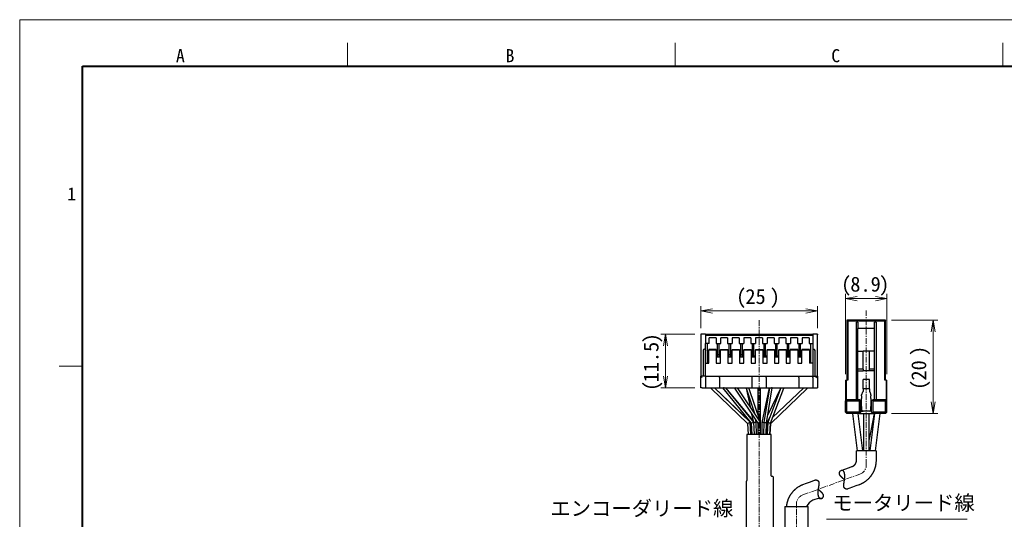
# Model space of a CAD drawing. Header units: millimetres. Extents: x 0 to 422, y 0 to 298.
# Tile 56 of 57: x 0 to 211, y 190 to 298. Entities that reach past the tile are written whole.
import ezdxf

# ---------------------------------------------------------------- set-up
doc = ezdxf.new("R2010")
doc.units = ezdxf.units.MM
doc.linetypes.add('CENTER', pattern=[2, 1.25, -0.25, 0.25, -0.25])
doc.styles.add('ｍｓ ｐゴシック', font='msgothic.ttc')
doc.dimstyles.get("Standard").update_dxf_attribs({"dimtxt": 0.18, "dimasz": 0.18, "dimexe": 0.18, "dimexo": 0.0625, "dimgap": 0.09, "dimtad": 0, "dimtih": 1, "dimtoh": 1, "dimdec": 4, "dimzin": 0, "dimdsep": 46, "dimcen": 0.09, "dimadec": 0, "dimazin": 0, "dimtfac": 1, "dimtdec": 4, "dimtofl": 0, "dimtmove": 0, "dimatfit": 3, "dimfxl": 1, "dimtolj": 1, "dimtzin": 0, "dimarcsym": 0})

# ---------------------------------------------------------------- blocks, each defined once
blk = doc.blocks.new('*D18')
at = {"color": 7, "linetype": 'Continuous', "lineweight": 9, "transparency": 16777216}
for p, q in [((144.91, 229.96), (137.62, 229.96)), ((138.62, 229.96), (138.62, 226.46)), ((138.62, 218.46), (138.62, 229.96)), ((138.62, 218.46), (138.62, 221.96)), ((144.91, 218.46), (137.62, 218.46))]:
    blk.add_line(p, q, dxfattribs=at)
at = {"color": 7, "linetype": 'Continuous', "lineweight": 20, "transparency": 16777216}
for points in [[(139.06, 227.46, 0), (138.62, 229.96, 0), (138.18, 227.46, 0)], [(138.18, 220.96, 0), (138.62, 218.46, 0), (139.06, 220.96, 0)]]:
    blk.add_polyline3d(points, dxfattribs=at)
at = {"color": 7, "linetype": 'Continuous', "lineweight": 9, "transparency": 16777216, "style": 'ｍｓ ｐゴシック'}
for s, height, width, p in [(')', 3.2, 1.002002, (137.12, 228.01)), ('11.5', 3.203, 0.999444, (137.12, 219.63)), ('(', 3.2, 0.999114, (137.12, 217.79))]:
    blk.add_text(s, height=height, rotation=90, dxfattribs=dict(at, width=width)).set_placement(p)
blk = doc.blocks.new('*D19')
at = {"color": 7, "linetype": 'Continuous', "lineweight": 9, "transparency": 16777216}
for p, q in [((146.21, 231.26), (146.21, 235.96)), ((146.21, 234.96), (149.71, 234.96)), ((146.21, 234.96), (171.21, 234.96)), ((171.21, 234.96), (167.71, 234.96)), ((171.21, 231.26), (171.21, 235.96))]:
    blk.add_line(p, q, dxfattribs=at)
at = {"color": 7, "linetype": 'Continuous', "lineweight": 20, "transparency": 16777216}
for points in [[(148.71, 235.4, 0), (146.21, 234.96, 0), (148.71, 234.52, 0)], [(168.71, 234.52, 0), (171.21, 234.96, 0), (168.71, 235.4, 0)]]:
    blk.add_polyline3d(points, dxfattribs=at)
at = {"color": 7, "linetype": 'Continuous', "lineweight": 9, "transparency": 16777216, "style": 'ｍｓ ｐゴシック'}
for s, height, width, p in [('(', 3.2, 0.999114, (153.79, 236.46)), ('25', 3.201, 1.000306, (155.77, 236.46)), (')', 3.2, 1.002002, (161, 236.46))]:
    blk.add_text(s, height=height, dxfattribs=dict(at, width=width)).set_placement(p)
blk = doc.blocks.new('*D20')
at = {"color": 7, "linetype": 'Continuous', "lineweight": 9, "transparency": 16777216}
for p, q in [((187.16, 232.96), (197.08, 232.96)), ((196.08, 232.96), (196.08, 229.46)), ((196.08, 232.96), (196.08, 212.96)), ((196.08, 212.96), (196.08, 216.46)), ((187.16, 212.96), (197.08, 212.96))]:
    blk.add_line(p, q, dxfattribs=at)
at = {"color": 7, "linetype": 'Continuous', "lineweight": 20, "transparency": 16777216}
for points in [[(196.52, 230.46, 0), (196.08, 232.96, 0), (195.64, 230.46, 0)], [(195.64, 215.46, 0), (196.08, 212.96, 0), (196.52, 215.46, 0)]]:
    blk.add_polyline3d(points, dxfattribs=at)
at = {"color": 7, "linetype": 'Continuous', "lineweight": 9, "transparency": 16777216, "style": 'ｍｓ ｐゴシック'}
for s, height, width, p in [(')', 3.2, 1.002002, (194.58, 225.28)), ('20', 3.201, 1.00009, (194.58, 220.02)), ('(', 3.2, 0.999114, (194.58, 218.01))]:
    blk.add_text(s, height=height, rotation=90, dxfattribs=dict(at, width=width)).set_placement(p)
blk = doc.blocks.new('*D21')
at = {"color": 7, "linetype": 'Continuous', "lineweight": 9, "transparency": 16777216}
for p, q in [((177.26, 221.37), (177.26, 238.61)), ((177.26, 237.61), (180.76, 237.61)), ((186.16, 237.61), (177.26, 237.61)), ((186.16, 237.61), (182.66, 237.61)), ((186.16, 221.37), (186.16, 238.61))]:
    blk.add_line(p, q, dxfattribs=at)
at = {"color": 7, "linetype": 'Continuous', "lineweight": 20, "transparency": 16777216}
for points in [[(179.76, 238.05, 0), (177.26, 237.61, 0), (179.76, 237.17, 0)], [(183.66, 237.17, 0), (186.16, 237.61, 0), (183.66, 238.05, 0)]]:
    blk.add_polyline3d(points, dxfattribs=at)
at = {"color": 7, "linetype": 'Continuous', "lineweight": 9, "transparency": 16777216, "style": 'ｍｓ ｐゴシック'}
for s, height, width, p in [('(', 3.2, 0.999114, (176.32, 239.11)), ('8.9', 3.201, 1.000475, (178.29, 239.11)), (')', 3.2, 1.002002, (184.47, 239.11))]:
    blk.add_text(s, height=height, dxfattribs=dict(at, width=width)).set_placement(p)

msp = doc.modelspace()

# ---------------------------------------------------------------- linework, layer by layer
at = {"color": 5, "linetype": 'Continuous', "lineweight": 9, "true_color": 0x0000ff}
for p, q in [((0, 0), (0, 297.5)), ((0, 297.5), (422, 297.5))]:
    msp.add_line(p, q, dxfattribs=at)
at = {"color": 7, "linetype": 'Continuous', "lineweight": 9}
for p, q in [((70.33333, 287.5), (70.33333, 292.5)), ((140.66667, 287.5), (140.66667, 292.5)), ((211, 287.5), (211, 292.5)), ((13.5, 223.125), (8.5, 223.125)), ((173.15228, 190.22558), (203.38501, 190.22558))]:
    msp.add_line(p, q, dxfattribs=at)
at = {"color": 7, "linetype": 'Continuous', "lineweight": 40}
for p, q in [((13.5, 10), (13.5, 287.5)), ((13.5, 287.5), (414.5, 287.5))]:
    msp.add_line(p, q, dxfattribs=at)
at = {"color": 1, "linetype": 'CENTER', "lineweight": 9, "true_color": 0xff0000}
for p, q in [((181.71208, 201.89328), (181.71208, 235.08472)), ((158.71208, 232.96329), (158.71208, 158.26329)), ((168.09384, 195.46621), (180.33032, 199.91992)), ((166.71208, 159.14186), (166.71208, 193.49285))]:
    msp.add_line(p, q, dxfattribs=at)
at = {"color": 7, "linetype": 'Continuous', "lineweight": 30}
for p, q in [((177.56208, 232.96329), (177.76208, 232.76329)), ((177.56208, 232.96329), (177.56208, 220.07329)), ((185.86208, 232.96329), (177.56208, 232.96329)), ((177.76208, 232.76329), (177.76208, 220.07329)), ((185.66208, 232.76329), (177.76208, 232.76329)), ((179.91208, 232.56329), (179.61208, 232.56329)), ((179.61208, 215.96329), (179.61208, 232.56329)), ((179.91208, 232.56329), (179.91208, 231.17308)), ((183.81208, 232.56329), (183.51208, 232.56329)), ((183.51208, 231.17308), (183.51208, 232.56329)), ((183.81208, 232.56329), (183.81208, 215.96329)), ((185.86208, 232.96329), (185.66208, 232.76329)), ((185.66208, 220.07329), (185.66208, 232.76329)), ((185.86208, 220.07329), (185.86208, 232.96329)), ((183.51208, 231.17308), (179.91208, 231.17308)), ((179.91208, 226.36329), (179.91208, 231.17308)), ((183.51208, 226.36329), (183.51208, 231.17308)), ((147.21208, 229.96329), (146.21208, 229.96329)), ((146.21208, 229.96329), (146.21208, 229.81329)), ((146.21208, 229.81329), (146.21208, 220.96329)), ((147.21208, 229.96329), (170.21208, 229.96329)), ((147.21208, 229.96329), (147.21208, 229.76329)), ((147.21208, 229.76329), (170.21208, 229.76329)), ((147.21208, 229.76329), (147.21208, 227.96329)), ((149.46208, 229.16329), (147.96208, 229.16329)), ((147.96208, 227.96329), (147.96208, 229.16329)), ((149.46208, 229.16329), (149.46208, 227.96329)), ((150.46208, 227.96329), (150.46208, 229.16329)), ((151.96208, 229.16329), (150.46208, 229.16329)), ((151.96208, 229.16329), (151.96208, 227.96329)), ((154.46208, 229.16329), (152.96208, 229.16329)), ((152.96208, 229.16329), (152.96208, 227.96329)), ((154.46208, 229.16329), (154.46208, 227.96329)), ((156.96208, 229.16329), (155.46208, 229.16329)), ((155.46208, 229.16329), (155.46208, 227.96329)), ((156.96208, 229.16329), (156.96208, 227.96329)), ((159.46208, 229.16329), (157.96208, 229.16329)), ((157.96208, 229.16329), (157.96208, 227.96329)), ((159.46208, 229.16329), (159.46208, 227.96329)), ((161.96208, 229.16329), (160.46208, 229.16329)), ((160.46208, 229.16329), (160.46208, 227.96329)), ((161.96208, 229.16329), (161.96208, 227.96329)), ((164.46208, 229.16329), (162.96208, 229.16329)), ((162.96208, 229.16329), (162.96208, 227.96329)), ((164.46208, 229.16329), (164.46208, 227.96329)), ((166.96208, 229.16329), (165.46208, 229.16329)), ((165.46208, 229.16329), (165.46208, 227.96329)), ((166.96208, 229.16329), (166.96208, 227.96329)), ((169.46208, 229.16329), (167.96208, 229.16329)), ((167.96208, 229.16329), (167.96208, 227.96329)), ((169.46208, 229.16329), (169.46208, 227.96329)), ((170.21208, 229.96329), (170.21208, 229.76329)), ((171.21208, 229.96329), (170.21208, 229.96329)), ((170.21208, 229.76329), (170.21208, 227.96329)), ((171.21208, 229.96329), (171.21208, 229.81329)), ((171.21208, 220.96329), (171.21208, 229.81329)), ((146.71208, 226.46329), (146.71208, 220.96329)), ((147.21208, 226.76329), (147.01208, 226.76329)), ((147.96208, 227.96329), (147.21208, 227.96329)), ((147.21208, 226.5401), (147.21208, 227.96329)), ((147.21208, 226.5401), (147.21208, 226.46329)), ((147.21208, 223.76329), (147.21208, 226.46329)), ((147.61208, 223.76329), (147.61208, 227.96329)), ((147.91208, 226.69842), (147.91208, 226.61329)), ((149.51208, 226.69842), (147.91208, 226.69842)), ((147.91208, 223.76329), (147.91208, 226.61329)), ((147.91208, 226.61329), (149.51208, 226.61329)), ((149.46208, 227.96329), (150.46208, 227.96329)), ((149.51208, 226.61329), (149.51208, 226.69842)), ((149.51208, 226.61329), (149.51208, 223.76329)), ((149.81208, 225.22996), (149.81208, 227.96329)), ((150.11208, 225.22996), (150.11208, 227.96329)), ((150.41208, 226.69842), (152.01208, 226.69842)), ((150.41208, 226.69842), (150.41208, 226.61329)), ((150.41208, 223.76329), (150.41208, 226.61329)), ((150.41208, 226.61329), (152.01208, 226.61329)), ((151.96208, 227.96329), (152.96208, 227.96329)), ((152.01208, 226.61329), (152.01208, 226.69842)), ((152.01208, 226.61329), (152.01208, 223.76329)), ((152.31208, 225.22996), (152.31208, 227.96329)), ((152.61208, 225.22996), (152.61208, 227.96329)), ((152.91208, 226.69842), (154.51208, 226.69842)), ((152.91208, 226.69842), (152.91208, 226.61329)), ((152.91208, 223.76329), (152.91208, 226.61329)), ((152.91208, 226.61329), (154.51208, 226.61329)), ((154.46208, 227.96329), (155.46208, 227.96329)), ((154.51208, 226.61329), (154.51208, 226.69842)), ((154.51208, 226.61329), (154.51208, 223.76329)), ((154.81208, 225.22996), (154.81208, 227.96329)), ((155.11208, 225.22996), (155.11208, 227.96329)), ((155.41208, 226.69842), (157.01208, 226.69842)), ((155.41208, 226.69842), (155.41208, 226.61329)), ((155.41208, 223.76329), (155.41208, 226.61329)), ((155.41208, 226.61329), (157.01208, 226.61329)), ((156.96208, 227.96329), (157.96208, 227.96329)), ((157.01208, 226.61329), (157.01208, 226.69842)), ((157.01208, 226.61329), (157.01208, 223.76329)), ((157.31208, 225.22996), (157.31208, 227.96329)), ((157.61208, 225.22996), (157.61208, 227.96329)), ((157.91208, 226.69842), (157.91208, 226.61329)), ((157.91208, 226.69842), (159.51208, 226.69842)), ((157.91208, 223.76329), (157.91208, 226.61329)), ((157.91208, 226.61329), (159.51208, 226.61329)), ((159.46208, 227.96329), (160.46208, 227.96329)), ((159.51208, 226.61329), (159.51208, 226.69842)), ((159.51208, 226.61329), (159.51208, 223.76329)), ((159.81208, 225.22996), (159.81208, 227.96329)), ((160.11208, 225.22996), (160.11208, 227.96329)), ((160.41208, 226.69842), (160.41208, 226.61329)), ((160.41208, 226.69842), (162.01208, 226.69842)), ((160.41208, 223.76329), (160.41208, 226.61329)), ((160.41208, 226.61329), (162.01208, 226.61329)), ((161.96208, 227.96329), (162.96208, 227.96329)), ((162.01208, 226.61329), (162.01208, 226.69842)), ((162.01208, 226.61329), (162.01208, 223.76329)), ((162.31208, 225.22996), (162.31208, 227.96329)), ((162.61208, 225.22996), (162.61208, 227.96329)), ((162.91208, 226.69842), (164.51208, 226.69842)), ((162.91208, 226.69842), (162.91208, 226.61329)), ((162.91208, 223.76329), (162.91208, 226.61329)), ((162.91208, 226.61329), (164.51208, 226.61329)), ((164.46208, 227.96329), (165.46208, 227.96329)), ((164.51208, 226.61329), (164.51208, 226.69842)), ((164.51208, 226.61329), (164.51208, 223.76329)), ((164.81208, 225.22996), (164.81208, 227.96329)), ((165.11208, 225.22996), (165.11208, 227.96329)), ((167.01208, 226.69842), (165.41208, 226.69842)), ((165.41208, 226.69842), (165.41208, 226.61329)), ((165.41208, 223.76329), (165.41208, 226.61329)), ((165.41208, 226.61329), (167.01208, 226.61329)), ((166.96208, 227.96329), (167.96208, 227.96329)), ((167.01208, 226.61329), (167.01208, 226.69842)), ((167.01208, 226.61329), (167.01208, 223.76329)), ((167.31208, 225.22996), (167.31208, 227.96329)), ((167.61208, 225.22996), (167.61208, 227.96329)), ((167.91208, 226.69842), (167.91208, 226.61329)), ((169.51208, 226.69842), (167.91208, 226.69842)), ((167.91208, 223.76329), (167.91208, 226.61329)), ((167.91208, 226.61329), (169.51208, 226.61329)), ((169.46208, 227.96329), (170.21208, 227.96329)), ((169.51208, 226.61329), (169.51208, 226.69842)), ((169.51208, 226.61329), (169.51208, 223.76329)), ((169.81208, 223.76329), (169.81208, 227.96329)), ((170.21208, 227.96329), (170.21208, 226.5401)), ((170.41208, 226.76329), (170.21208, 226.76329)), ((170.21208, 226.5401), (170.21208, 226.46329)), ((170.21208, 226.46329), (170.21208, 223.76329)), ((170.71208, 220.96329), (170.71208, 226.46329)), ((179.91208, 226.36329), (181.01208, 226.36329)), ((179.91208, 222.46329), (179.91208, 226.36329)), ((181.01208, 222.46329), (181.01208, 226.36329)), ((182.41208, 226.36329), (181.01208, 226.36329)), ((183.51208, 226.36329), (182.41208, 226.36329)), ((182.41208, 222.46329), (182.41208, 226.36329)), ((183.51208, 222.46329), (183.51208, 226.36329)), ((149.81208, 225.22996), (149.51208, 225.22996)), ((150.41208, 225.06329), (149.51208, 225.06329)), ((150.11208, 225.56329), (149.81208, 225.56329)), ((150.11208, 225.22996), (150.41208, 225.22996)), ((152.01208, 225.22996), (152.31208, 225.22996)), ((152.91208, 225.06329), (152.01208, 225.06329)), ((152.61208, 225.56329), (152.31208, 225.56329)), ((152.91208, 225.22996), (152.61208, 225.22996)), ((154.51208, 225.22996), (154.81208, 225.22996)), ((155.41208, 225.06329), (154.51208, 225.06329)), ((155.11208, 225.56329), (154.81208, 225.56329)), ((155.41208, 225.22996), (155.11208, 225.22996)), ((157.01208, 225.22996), (157.31208, 225.22996)), ((157.91208, 225.06329), (157.01208, 225.06329)), ((157.61208, 225.56329), (157.31208, 225.56329)), ((157.91208, 225.22996), (157.61208, 225.22996)), ((159.51208, 225.22996), (159.81208, 225.22996)), ((160.41208, 225.06329), (159.51208, 225.06329)), ((160.11208, 225.56329), (159.81208, 225.56329)), ((160.41208, 225.22996), (160.11208, 225.22996)), ((162.01208, 225.22996), (162.31208, 225.22996)), ((162.91208, 225.06329), (162.01208, 225.06329)), ((162.61208, 225.56329), (162.31208, 225.56329)), ((162.91208, 225.22996), (162.61208, 225.22996)), ((164.51208, 225.22996), (164.81208, 225.22996)), ((165.41208, 225.06329), (164.51208, 225.06329)), ((165.11208, 225.56329), (164.81208, 225.56329)), ((165.41208, 225.22996), (165.11208, 225.22996)), ((167.01208, 225.22996), (167.31208, 225.22996)), ((167.91208, 225.06329), (167.01208, 225.06329)), ((167.61208, 225.56329), (167.31208, 225.56329)), ((167.91208, 225.22996), (167.61208, 225.22996)), ((147.21208, 223.76329), (147.91208, 223.76329)), ((147.21208, 220.96329), (147.21208, 223.76329)), ((149.51208, 223.76329), (150.41208, 223.76329)), ((152.01208, 223.76329), (152.91208, 223.76329)), ((154.51208, 223.76329), (155.41208, 223.76329)), ((157.01208, 223.76329), (157.91208, 223.76329)), ((159.51208, 223.76329), (160.41208, 223.76329)), ((162.01208, 223.76329), (162.91208, 223.76329)), ((164.51208, 223.76329), (165.41208, 223.76329)), ((167.01208, 223.76329), (167.91208, 223.76329)), ((170.21208, 223.76329), (169.51208, 223.76329)), ((170.21208, 223.76329), (170.21208, 220.96329)), ((181.01208, 222.46329), (179.91208, 222.46329)), ((179.91208, 222.11329), (179.91208, 222.46329)), ((179.91208, 222.11329), (181.01208, 222.11329)), ((179.91208, 215.96329), (179.91208, 222.11329)), ((181.01208, 222.46329), (181.01208, 222.11329)), ((182.41208, 222.11329), (181.01208, 222.11329)), ((182.41208, 222.11329), (182.41208, 222.46329)), ((183.51208, 222.46329), (182.41208, 222.46329)), ((183.51208, 222.11329), (182.41208, 222.11329)), ((183.51208, 222.11329), (183.51208, 222.46329)), ((183.51208, 215.96329), (183.51208, 222.11329)), ((146.21208, 220.96329), (146.51208, 220.66329)), ((146.21208, 218.46329), (146.21208, 220.96329)), ((147.21208, 220.96329), (146.21208, 220.96329)), ((147.21208, 220.96329), (147.21208, 220.66329)), ((147.21208, 220.96329), (150.21208, 220.96329)), ((147.21208, 220.66329), (147.21208, 218.46329)), ((150.21208, 220.96329), (157.21208, 220.96329)), ((150.21208, 220.66329), (150.21208, 220.96329)), ((150.21208, 220.66329), (150.21208, 218.46329)), ((157.21208, 220.66329), (157.21208, 220.96329)), ((157.21208, 220.96329), (160.21208, 220.96329)), ((157.21208, 218.46329), (157.21208, 220.66329)), ((160.21208, 220.96329), (167.21208, 220.96329)), ((160.21208, 220.66329), (160.21208, 220.96329)), ((160.21208, 220.66329), (160.21208, 218.46329)), ((167.21208, 220.66329), (167.21208, 220.96329)), ((167.21208, 220.96329), (170.21208, 220.96329)), ((167.21208, 220.66329), (167.21208, 218.46329)), ((170.21208, 220.96329), (171.21208, 220.96329)), ((170.21208, 220.66329), (170.21208, 220.96329)), ((170.21208, 220.66329), (170.21208, 218.46329)), ((170.91208, 220.66329), (171.21208, 220.96329)), ((171.21208, 220.96329), (171.21208, 218.46329)), ((177.26208, 220.07329), (177.46208, 220.07329)), ((177.26208, 220.07329), (177.26208, 215.66329)), ((177.46208, 215.86329), (177.46208, 220.07329)), ((177.76208, 220.07329), (177.46208, 220.07329)), ((182.41208, 220.26329), (181.01208, 220.26329)), ((181.01208, 218.26329), (181.01208, 220.26329)), ((182.41208, 218.26329), (182.41208, 220.26329)), ((185.96208, 220.07329), (185.66208, 220.07329)), ((185.96208, 220.07329), (186.16208, 220.07329)), ((185.96208, 220.07329), (185.96208, 215.86329)), ((186.16208, 215.66329), (186.16208, 220.07329)), ((146.51208, 218.46329), (146.21208, 218.46329)), ((146.51208, 218.46329), (147.21208, 218.46329)), ((147.21208, 218.46329), (150.21208, 218.46329)), ((148.41208, 218.46329), (148.41208, 218.33571)), ((148.41208, 218.33571), (148.41208, 218.33531)), ((148.41213, 218.33518), (148.50433, 218.24686)), ((148.41216, 218.33552), (156.21702, 210.82796)), ((156.80114, 211.09862), (149.14482, 218.46329)), ((156.77692, 211.15306), (149.14576, 218.46329)), ((150.21208, 218.46329), (157.21208, 218.46329)), ((150.91208, 218.46329), (150.91208, 218.35672)), ((150.91208, 218.35672), (150.91208, 218.3556)), ((150.91215, 218.35652), (157.02262, 210.85128)), ((150.91216, 218.35537), (150.98007, 218.27309)), ((157.61394, 211.0753), (151.59893, 218.46329)), ((157.4055, 211.43124), (151.60108, 218.46329)), ((153.41208, 218.46329), (153.41208, 218.37292)), ((153.41234, 218.37207), (158.41208, 210.87246)), ((159.01203, 211.05419), (154.07263, 218.46329)), ((155.91208, 218.46329), (155.91208, 218.41463)), ((155.91209, 218.41458), (157.71907, 212.99364)), ((155.92218, 218.38431), (156.76777, 214.42058)), ((158.98398, 211.09627), (156.52831, 218.46329)), ((157.21208, 218.46329), (160.21208, 218.46329)), ((158.41208, 218.46329), (158.41208, 212.81197)), ((159.01208, 211.05404), (159.01208, 218.46329)), ((160.90533, 218.46329), (159.3125, 210.9969)), ((160.90832, 218.46329), (159.72221, 210.99205)), ((160.21208, 218.46329), (167.21208, 218.46329)), ((160.32059, 210.93453), (161.51207, 218.43958)), ((163.39144, 218.46329), (160.58608, 211.02665)), ((163.3792, 218.46329), (160.59733, 212.67769)), ((161.17955, 210.89993), (164.01206, 218.40854)), ((161.20726, 210.82808), (169.012, 218.33552)), ((161.50713, 218.40844), (161.51204, 218.43144)), ((161.51208, 218.43967), (161.51208, 218.46329)), ((161.51208, 218.43185), (161.51208, 218.43967)), ((168.27933, 218.46329), (161.61414, 212.05199)), ((163.98814, 218.34512), (164.01204, 218.39483)), ((164.01208, 218.40864), (164.01208, 218.46329)), ((164.01208, 218.395), (164.01208, 218.40864)), ((167.21208, 218.46329), (170.21208, 218.46329)), ((169.01208, 218.33571), (169.01208, 218.46329)), ((170.21208, 218.46329), (170.91208, 218.46329)), ((170.91208, 218.46329), (171.21208, 218.46329)), ((181.01208, 218.26329), (181.01208, 217.68827)), ((182.41208, 218.26329), (181.01208, 218.26329)), ((182.41208, 218.26329), (182.41208, 217.68827)), ((177.41208, 215.81329), (177.26208, 215.66329)), ((177.26208, 213.26329), (177.26208, 215.66329)), ((177.56208, 215.96329), (177.41208, 215.81329)), ((177.56208, 215.66329), (177.41208, 215.81329)), ((177.56208, 215.96329), (180.26208, 215.96329)), ((177.56208, 213.26329), (177.56208, 215.66329)), ((177.56208, 215.66329), (180.26208, 215.66329)), ((180.41208, 215.81329), (180.26208, 215.96329)), ((180.26208, 215.66329), (180.41208, 215.81329)), ((180.26208, 213.26329), (180.26208, 215.66329)), ((180.56208, 215.66329), (180.41208, 215.81329)), ((180.56208, 213.26329), (180.56208, 215.66329)), ((180.71208, 216.74833), (180.71208, 216.93514)), ((180.71208, 216.74833), (180.71208, 216.16329)), ((180.71208, 214.46329), (180.71208, 216.16329)), ((182.71208, 216.93514), (182.71208, 216.74833)), ((182.71208, 216.16329), (182.71208, 216.74833)), ((182.71208, 216.16329), (182.71208, 214.46329)), ((182.86208, 215.66329), (183.01208, 215.81329)), ((182.86208, 213.26329), (182.86208, 215.66329)), ((183.01208, 215.81329), (183.16208, 215.96329)), ((183.16208, 215.66329), (183.01208, 215.81329)), ((183.16208, 215.96329), (185.86208, 215.96329)), ((183.16208, 213.26329), (183.16208, 215.66329)), ((183.16208, 215.66329), (185.86208, 215.66329)), ((186.01208, 215.81329), (185.86208, 215.96329)), ((185.86208, 215.66329), (186.01208, 215.81329)), ((185.86208, 213.26329), (185.86208, 215.66329)), ((186.16208, 215.66329), (186.01208, 215.81329)), ((186.16208, 213.26329), (186.16208, 215.66329)), ((180.71208, 214.76329), (180.56208, 214.76329)), ((180.56208, 213.46329), (181.01208, 213.46329)), ((180.71208, 214.46329), (180.71208, 213.77047)), ((182.41208, 213.46329), (181.01208, 213.46329)), ((182.86208, 213.46329), (182.41208, 213.46329)), ((182.86208, 214.76329), (182.71208, 214.76329)), ((182.71208, 213.77047), (182.71208, 214.46329)), ((157.10712, 212.8299), (157.43438, 211.29584)), ((157.66998, 213.06727), (157.62635, 213.2718)), ((158.11166, 210.9969), (158.00933, 211.47658)), ((160.40309, 210.88911), (161.01162, 212.15471)), ((177.26208, 213.26329), (177.41208, 213.11329)), ((177.56208, 213.26329), (177.41208, 213.11329)), ((177.56208, 212.96329), (177.41208, 213.11329)), ((180.26208, 213.26329), (177.56208, 213.26329)), ((180.26208, 212.96329), (177.56208, 212.96329)), ((178.73498, 212.96329), (179.7572, 204.96329)), ((178.73498, 212.96329), (179.7572, 204.96329)), ((180.96696, 204.96329), (179.94474, 212.96329)), ((180.96696, 204.96329), (179.94474, 212.96329)), ((180.26208, 213.26329), (180.41208, 213.11329)), ((180.26208, 212.96329), (180.41208, 213.11329)), ((180.26208, 212.96329), (183.16208, 212.96329)), ((180.41208, 213.11329), (180.56208, 213.26329)), ((181.11208, 212.96329), (181.11208, 204.96329)), ((181.11208, 212.96329), (181.11208, 204.96329)), ((183.4064, 212.96329), (182.31208, 207.33537)), ((182.31208, 204.96329), (182.31208, 212.96329)), ((182.31208, 204.96329), (182.31208, 212.96329)), ((183.4064, 212.96329), (182.31208, 207.33537)), ((183.47942, 212.96329), (182.4572, 204.96329)), ((183.47942, 212.96329), (182.4572, 204.96329)), ((182.86208, 213.26329), (183.01208, 213.11329)), ((183.01208, 213.11329), (183.16208, 213.26329)), ((183.16208, 212.96329), (183.01208, 213.11329)), ((185.86208, 213.26329), (183.16208, 213.26329)), ((185.86208, 212.96329), (183.16208, 212.96329)), ((183.66696, 204.96329), (184.68918, 212.96329)), ((183.66696, 204.96329), (184.68918, 212.96329)), ((185.86208, 213.26329), (186.01208, 213.11329)), ((185.86208, 212.96329), (186.01208, 213.11329)), ((186.16208, 213.26329), (186.01208, 213.11329)), ((156.2169, 210.82808), (156.36378, 208.46329)), ((156.96494, 208.46329), (156.80127, 211.09834)), ((156.99071, 208.46329), (156.83481, 211.08195)), ((157.02262, 210.85128), (157.12045, 208.46329)), ((157.72096, 208.46329), (157.61394, 211.07529)), ((158.1421, 208.46329), (158.1117, 210.99651)), ((158.41208, 210.87254), (158.41208, 208.46329)), ((159.01208, 208.46329), (159.01208, 211.05404)), ((159.31246, 210.99651), (159.28206, 208.46329)), ((159.72221, 210.99204), (159.63569, 208.46329)), ((160.23604, 208.46329), (160.32059, 210.93454)), ((160.3037, 208.46329), (160.40309, 210.88912)), ((160.58604, 211.02649), (160.43345, 208.46329)), ((161.03451, 208.46329), (161.17957, 210.90001)), ((161.06037, 208.46329), (161.20727, 210.82824)), ((161.31208, 208.46329), (156.11208, 208.46329)), ((156.11208, 208.46329), (156.11208, 198.57509)), ((161.31208, 199.56329), (161.31208, 208.46329)), ((183.81208, 204.96329), (179.61208, 204.96329)), ((161.38228, 199.46329), (161.61208, 199.46329)), ((161.71208, 199.36329), (161.71208, 186.56329)), ((155.91208, 198.35149), (155.91208, 183.46329)), ((156.0568, 198.48565), (155.96736, 198.44093)), ((164.21208, 192.96329), (164.21208, 167.96329)), ((164.21208, 192.96329), (169.21208, 192.96329)), ((169.21208, 178.26329), (169.21208, 192.96329))]:
    msp.add_line(p, q, dxfattribs=at)
for points in [[(176.32359, 200.69637), (178.11523, 201.34847), (178.64644, 201.54181), (178.67584, 201.55251), (178.69889, 201.56092), (178.7142, 201.56661), (178.72485, 201.57075), (178.73757, 201.57593), (178.7534, 201.58245), (178.76928, 201.58923), (178.78506, 201.59619), (178.80541, 201.60551), (178.82557, 201.61515), (178.84556, 201.62509), (178.86535, 201.63533), (178.88496, 201.64587), (178.90437, 201.65671), (178.92358, 201.66785), (178.9441, 201.6802), (178.96438, 201.69288), (178.98442, 201.70588), (179.0042, 201.71921), (179.02407, 201.7331), (179.04368, 201.74732), (179.063, 201.76184), (179.08204, 201.77668), (179.1008, 201.79182), (179.11926, 201.80726), (179.13742, 201.82299), (179.15528, 201.83901), (179.17284, 201.8553), (179.19009, 201.87186), (179.20551, 201.88715), (179.22066, 201.90265), (179.23555, 201.91836), (179.25018, 201.93428), (179.26454, 201.95039), (179.27864, 201.96671), (179.29246, 201.98321), (179.30708, 202.00125), (179.32138, 202.0195), (179.33536, 202.03796), (179.34901, 202.05663), (179.36256, 202.07583), (179.37577, 202.09522), (179.38863, 202.11481), (179.40114, 202.13458), (179.4133, 202.15452), (179.4251, 202.17463), (179.43656, 202.1949), (179.44765, 202.21533), (179.45839, 202.2359), (179.46878, 202.25662), (179.47791, 202.27557), (179.48674, 202.29463), (179.49527, 202.31379), (179.50351, 202.33306), (179.51144, 202.35241), (179.51908, 202.37185), (179.52641, 202.39138), (179.534, 202.41257), (179.54123, 202.43384), (179.5481, 202.45519), (179.55463, 202.47662), (179.5609, 202.49851), (179.56682, 202.52046), (179.57236, 202.54247), (179.57754, 202.56453), (179.58236, 202.58664), (179.58681, 202.60878), (179.5909, 202.63095), (179.59462, 202.65315), (179.59798, 202.67537), (179.60098, 202.6976), (179.6031, 202.71529), (179.605, 202.73299), (179.60668, 202.75068), (179.60812, 202.76837), (179.60934, 202.78605), (179.61034, 202.80373), (179.61111, 202.82137), (179.61165, 202.83579), (179.61181, 202.84121), (179.61193, 202.84725), (179.61201, 202.85447), (179.61206, 202.86341), (179.61208, 202.92206), (179.61208, 203.06744), (179.61208, 203.34531), (179.61208, 203.89402), (179.61208, 204.96329)], [(183.81208, 204.96329), (183.81208, 203.63863), (183.81208, 202.99144), (183.81208, 202.93932), (183.81208, 202.87886), (183.81147, 202.79673), (183.80947, 202.70387), (183.80612, 202.61527), (183.80147, 202.52896), (183.79585, 202.44752), (183.78912, 202.36703), (183.78133, 202.2875), (183.7725, 202.20893), (183.76267, 202.13135), (183.7519, 202.05477), (183.74019, 201.97918), (183.72761, 201.9046), (183.71276, 201.82357), (183.69692, 201.74378), (183.68016, 201.66524), (183.66251, 201.58797), (183.64367, 201.5106), (183.62402, 201.43455), (183.6036, 201.35982), (183.58245, 201.28642), (183.56063, 201.21434), (183.53246, 201.12613), (183.50338, 201.03999), (183.47348, 200.95594), (183.44286, 200.87396), (183.41101, 200.79261), (183.37857, 200.71338), (183.34564, 200.63627), (183.31228, 200.56126), (183.27857, 200.48833), (183.24452, 200.41732), (183.21028, 200.34836), (183.17591, 200.28144), (183.14148, 200.21654), (183.10707, 200.15363), (183.07272, 200.0927), (183.03852, 200.03372), (182.99527, 199.96144), (182.95246, 199.89223), (182.91021, 199.82605), (182.86723, 199.76077), (182.82153, 199.69348), (182.773, 199.62426), (182.72152, 199.5532), (182.67894, 199.49616), (182.63443, 199.4381), (182.58793, 199.37909), (182.53938, 199.31918), (182.48874, 199.25843), (182.43595, 199.19691), (182.38096, 199.13469), (182.32488, 199.0731), (182.26659, 199.01097), (182.20602, 198.94838), (182.14315, 198.8854), (182.08794, 198.83172), (182.03101, 198.77786), (181.97231, 198.72389), (181.91183, 198.66985), (181.84953, 198.61581), (181.78538, 198.56181), (181.72431, 198.5119), (181.66162, 198.46214), (181.59727, 198.41258), (181.53127, 198.36325), (181.46235, 198.31334), (181.39169, 198.26379), (181.31925, 198.21467), (181.24504, 198.16602), (181.16905, 198.11791), (181.10434, 198.07828), (181.03837, 198.03911), (180.97115, 198.00042), (180.90266, 197.96228), (180.83289, 197.9247), (180.76186, 197.88773), (180.68291, 197.84813), (180.60244, 197.80937), (180.52046, 197.77147), (180.43695, 197.73451), (180.35192, 197.69852), (180.26287, 197.66267), (180.17201, 197.6278), (179.50012, 197.38298), (178.76814, 197.11656), (177.96271, 196.82341), (177.75992, 196.7496)], [(170.66422, 198.63652), (170.68192, 198.64264), (170.69995, 198.64824), (170.71829, 198.6533), (170.73691, 198.65784), (170.75582, 198.66184), (170.77498, 198.6653), (170.79658, 198.66851), (170.81847, 198.67105), (170.84063, 198.67291), (170.86302, 198.67407), (170.88563, 198.67454), (170.90844, 198.6743), (170.93142, 198.67334), (170.95455, 198.67165), (170.9778, 198.66921), (171.00114, 198.66601), (171.02065, 198.66276), (171.04019, 198.65895), (171.05974, 198.65458), (171.07929, 198.64964), (171.0988, 198.64411), (171.11826, 198.63798), (171.13688, 198.63153), (171.15541, 198.62449), (171.17384, 198.61686), (171.19213, 198.60862), (171.20569, 198.60207), (171.21915, 198.59516), (171.23251, 198.58789), (171.24574, 198.58025), (171.25885, 198.57224), (171.27181, 198.56385), (171.28463, 198.55507), (171.29728, 198.54589), (171.30974, 198.5363), (171.32201, 198.52631), (171.33208, 198.51767), (171.342, 198.50873), (171.35176, 198.49949), (171.36135, 198.48996), (171.37075, 198.48012), (171.37997, 198.46998), (171.38755, 198.46125), (171.39498, 198.4523), (171.40227, 198.44313), (171.4094, 198.43375), (171.41638, 198.42414), (171.42319, 198.41432), (171.43054, 198.40319), (171.43769, 198.39178), (171.44461, 198.38011), (171.45132, 198.36817), (171.4578, 198.35597), (171.46302, 198.3456), (171.46809, 198.33504), (171.47298, 198.3243), (171.47771, 198.31339), (171.48228, 198.3023), (171.48667, 198.29104), (171.49089, 198.27961), (171.49493, 198.26801), (171.49881, 198.25624), (171.50251, 198.2443), (171.50604, 198.23221), (171.50939, 198.21996), (171.51275, 198.20682), (171.51592, 198.19351), (171.51889, 198.18003), (171.52168, 198.1664), (171.52427, 198.15261), (171.52668, 198.13867), (171.52917, 198.1227), (171.53144, 198.10655), (171.53347, 198.09023), (171.53528, 198.07373), (171.53686, 198.05708), (171.53823, 198.04027), (171.53938, 198.02331), (171.54032, 198.0062), (171.54107, 197.98895), (171.54162, 197.97158), (171.54204, 197.94968), (171.54217, 197.92759), (171.54203, 197.90533), (171.54162, 197.88289), (171.54089, 197.85795), (171.53986, 197.83281), (171.53855, 197.80749), (171.53698, 197.782), (171.53517, 197.75635), (171.53312, 197.73055), (171.53086, 197.70462), (171.52839, 197.67856), (171.52508, 197.64623), (171.5215, 197.61371), (171.51767, 197.58101), (171.51362, 197.54815), (171.50936, 197.51513), (171.50492, 197.48199), (171.49937, 197.44205), (171.49362, 197.40191), (171.48769, 197.3616), (171.48161, 197.32113), (171.4754, 197.28052), (171.4691, 197.23977), (171.46272, 197.19887), (171.45629, 197.15785), (171.44982, 197.11671), (171.44334, 197.07546), (171.43651, 197.0318), (171.42971, 196.98803), (171.42296, 196.94416), (171.41628, 196.9002), (171.4097, 196.85618), (171.40366, 196.81509), (171.39773, 196.77395), (171.39193, 196.73276), (171.38627, 196.69153), (171.38076, 196.65028), (171.37541, 196.60902), (171.37025, 196.56773), (171.36527, 196.52644), (171.3605, 196.48517), (171.35595, 196.44392), (171.35234, 196.40957), (171.34889, 196.37524), (171.34561, 196.34094), (171.34252, 196.30669), (171.33961, 196.27249), (171.3369, 196.23836), (171.33421, 196.20178), (171.33177, 196.16528), (171.32957, 196.12888), (171.32763, 196.09259), (171.32603, 196.05825), (171.32468, 196.02402), (171.32358, 195.98992), (171.32274, 195.95597), (171.32226, 195.92892), (171.32195, 195.90197), (171.32182, 195.87513), (171.32187, 195.84841), (171.3221, 195.82181), (171.32251, 195.79535), (171.32312, 195.76902), (171.32391, 195.74284), (171.3249, 195.71681), (171.32608, 195.69094), (171.32749, 195.66481), (171.32911, 195.63886), (171.33094, 195.61309), (171.33298, 195.58753), (171.33524, 195.56217), (171.33755, 195.53861), (171.34005, 195.51523), (171.34275, 195.49206), (171.34564, 195.4691), (171.34872, 195.44635), (171.35201, 195.42383), (171.35549, 195.40153), (171.35917, 195.37947), (171.36305, 195.35765), (171.36713, 195.33609), (171.3714, 195.31478), (171.37588, 195.29374), (171.38056, 195.27296), (171.38544, 195.25246), (171.39051, 195.23224), (171.39577, 195.21239), (171.40122, 195.19283), (171.40687, 195.17356), (171.41271, 195.1546), (171.41875, 195.13596), (171.42497, 195.11763), (171.43087, 195.10107), (171.43103, 195.10062)], [(176.12278, 200.57755), (176.11547, 200.57125), (176.10103, 200.55829), (176.08685, 200.54487), (176.07293, 200.53098), (176.05948, 200.51685), (176.04633, 200.50226), (176.0335, 200.48724), (176.02099, 200.47178), (176.00883, 200.45587), (175.99705, 200.43954), (175.98566, 200.42277), (175.9747, 200.40558), (175.96459, 200.38867), (175.95491, 200.37136), (175.9457, 200.35367), (175.93698, 200.3356), (175.93081, 200.32187), (175.92494, 200.30793), (175.91938, 200.29377), (175.91415, 200.27941), (175.90926, 200.26485), (175.90472, 200.25009), (175.90055, 200.23512), (175.89676, 200.21996), (175.89337, 200.20461), (175.8904, 200.18907), (175.88824, 200.17598), (175.88639, 200.16275), (175.88485, 200.1494), (175.88363, 200.13594), (175.88275, 200.12236), (175.8822, 200.10866), (175.88201, 200.09711), (175.88207, 200.08547), (175.88239, 200.07376), (175.88295, 200.06199), (175.88378, 200.05014), (175.88488, 200.03824), (175.8864, 200.02499), (175.88826, 200.01166), (175.89046, 199.99826), (175.89299, 199.98481), (175.89587, 199.97129), (175.89854, 199.95999), (175.90145, 199.94865), (175.9046, 199.93728), (175.90799, 199.92588), (175.91162, 199.91445), (175.91549, 199.903), (175.91961, 199.89153), (175.92397, 199.88004), (175.92856, 199.86853), (175.9334, 199.85701), (175.93847, 199.84548), (175.94378, 199.83395), (175.94965, 199.82172), (175.95578, 199.80949), (175.96216, 199.79725), (175.96879, 199.78502), (175.97567, 199.77278), (175.98279, 199.76056), (175.99114, 199.74672), (175.99978, 199.7329), (176.00872, 199.71908), (176.01794, 199.70529), (176.02743, 199.69151), (176.03719, 199.67776), (176.04721, 199.66402), (176.05748, 199.65031), (176.068, 199.63662), (176.07875, 199.62296), (176.0925, 199.60592), (176.1066, 199.58891), (176.12102, 199.57194), (176.13575, 199.55502), (176.15235, 199.53638), (176.16929, 199.51779), (176.18657, 199.49923), (176.20416, 199.48071), (176.22203, 199.46223), (176.24018, 199.44378), (176.25859, 199.42537), (176.27723, 199.407), (176.30055, 199.38436), (176.3242, 199.36175), (176.34815, 199.33916), (176.37237, 199.31659), (176.39685, 199.29404), (176.42156, 199.2715), (176.45148, 199.24447), (176.48169, 199.21742), (176.51214, 199.19035), (176.54281, 199.16326), (176.57367, 199.13614), (176.6047, 199.10897), (176.63587, 199.08174), (176.66717, 199.05445), (176.69857, 199.02709), (176.73004, 198.99966), (176.76334, 198.97061), (176.79668, 198.94145), (176.83005, 198.91218), (176.86342, 198.8828), (176.89677, 198.85331), (176.9278, 198.82571), (176.95879, 198.79801), (176.98971, 198.77018), (177.02055, 198.74224), (177.04169, 198.72297)], [(177.75994, 196.74961), (177.74857, 196.7456), (177.72962, 196.73951), (177.71032, 196.734), (177.6907, 196.72909), (177.67011, 196.72464), (177.6492, 196.72084), (177.62799, 196.71767), (177.60651, 196.71516), (177.58478, 196.71331), (177.56428, 196.71218), (177.54358, 196.71163), (177.52271, 196.71168), (177.50169, 196.71233), (177.48055, 196.71359), (177.45928, 196.71547), (177.43793, 196.71799), (177.4165, 196.72114), (177.39502, 196.72496), (177.37353, 196.72944), (177.35561, 196.73371), (177.33769, 196.73846), (177.31981, 196.7437), (177.30197, 196.74946), (177.2842, 196.75573), (177.26652, 196.76253), (177.249, 196.76985), (177.23159, 196.77771), (177.21433, 196.78614), (177.19723, 196.79515), (177.1846, 196.80226), (177.17207, 196.8097), (177.15967, 196.81748), (177.1474, 196.82561), (177.13528, 196.83409), (177.12332, 196.84293), (177.11151, 196.85214), (177.09988, 196.86172), (177.08845, 196.87168), (177.07722, 196.88202), (177.06802, 196.89093), (177.05898, 196.90012), (177.0501, 196.90958), (177.0414, 196.91932), (177.03287, 196.92933), (177.02453, 196.93962), (177.01708, 196.94928), (177.00979, 196.95918), (177.00267, 196.96931), (176.99573, 196.97968), (176.98898, 196.99028), (176.98241, 197.00112), (176.97655, 197.01126), (176.97086, 197.02161), (176.96534, 197.03215), (176.95999, 197.04288), (176.95481, 197.05381), (176.9498, 197.06492), (176.94498, 197.07623), (176.94034, 197.08772), (176.93587, 197.0994), (176.93159, 197.11126), (176.92749, 197.1233), (176.92358, 197.13551), (176.91985, 197.14789), (176.91631, 197.16044), (176.91295, 197.17316), (176.90978, 197.18604), (176.90678, 197.19908), (176.90398, 197.21226), (176.90121, 197.22634), (176.89864, 197.24058), (176.89627, 197.25498), (176.8941, 197.26953), (176.89211, 197.28423), (176.89032, 197.29907), (176.88851, 197.31611), (176.88693, 197.33332), (176.88558, 197.3507), (176.88446, 197.36823), (176.88355, 197.38592), (176.88286, 197.40374), (176.88237, 197.42171), (176.88208, 197.43981), (176.88199, 197.45804), (176.88208, 197.47639), (176.88245, 197.49949), (176.88309, 197.52276), (176.88398, 197.5462), (176.88512, 197.5698), (176.88673, 197.59731), (176.88864, 197.62503), (176.89081, 197.65292), (176.89325, 197.68098), (176.89593, 197.70919), (176.89883, 197.73754), (176.90239, 197.76998), (176.90619, 197.80259), (176.91021, 197.83536), (176.91445, 197.86829), (176.91886, 197.90135), (176.92344, 197.93454), (176.92817, 197.96787), (176.93304, 198.00132), (176.93801, 198.03489), (176.94309, 198.06856), (176.94955, 198.11079), (176.95612, 198.15319), (176.96276, 198.19573), (176.96946, 198.23839), (176.97641, 198.2826), (176.98336, 198.32694), (176.9903, 198.37139), (176.9972, 198.41595), (177.00404, 198.4606), (177.01033, 198.50228), (177.01654, 198.54403), (177.02265, 198.58585), (177.02863, 198.62772), (177.03448, 198.66962), (177.04018, 198.71156), (177.04571, 198.75353), (177.05107, 198.79552), (177.05624, 198.83752), (177.0612, 198.8795), (177.06517, 198.91447), (177.06898, 198.94944), (177.07262, 198.98438), (177.07609, 199.01929), (177.07937, 199.05416), (177.08247, 199.08898), (177.08556, 199.12612), (177.08842, 199.16319), (177.09103, 199.20018), (177.0934, 199.23706), (177.09541, 199.27202), (177.09718, 199.30688), (177.0987, 199.34162), (177.09996, 199.37623), (177.10079, 199.40381), (177.10144, 199.43131), (177.10192, 199.4587), (177.10222, 199.48599), (177.10234, 199.51316), (177.10228, 199.5402), (177.10203, 199.56713), (177.10158, 199.59391), (177.10095, 199.62056), (177.10012, 199.64705), (177.09909, 199.67336), (177.09786, 199.6995), (177.09642, 199.72548), (177.09478, 199.75127), (177.09293, 199.77687), (177.091, 199.80072), (177.08888, 199.8244), (177.08657, 199.84789), (177.08408, 199.87119), (177.08139, 199.89428), (177.0785, 199.91716), (177.07542, 199.93984), (177.07215, 199.9623), (177.06868, 199.98453), (177.06501, 200.00651), (177.06115, 200.02826), (177.05708, 200.04977), (177.05282, 200.07102), (177.04836, 200.092), (177.0437, 200.11272), (177.03894, 200.13278), (177.03398, 200.15258), (177.02883, 200.1721), (177.02349, 200.19134), (177.01797, 200.21029), (177.01226, 200.22894), (177.00683, 200.24585), (177.00125, 200.26251), (176.99551, 200.27891), (176.99313, 200.28551)], [(164.6283, 192.93845), (164.64037, 193.0748), (164.6494, 193.15797), (164.65956, 193.24023), (164.67082, 193.32155), (164.68315, 193.40193), (164.69443, 193.46937), (164.70653, 193.5367), (164.71998, 193.60653), (164.73495, 193.67915), (164.75154, 193.75452), (164.76989, 193.83261), (164.78711, 193.90167), (164.80578, 193.97266), (164.82599, 194.04553), (164.84782, 194.12027), (164.87136, 194.19682), (164.8967, 194.27513), (164.92392, 194.35516), (164.95251, 194.43521), (164.98308, 194.51681), (165.01571, 194.5999), (165.05049, 194.68443), (165.08174, 194.75724), (165.11466, 194.831), (165.1493, 194.90566), (165.1857, 194.9812), (165.22392, 195.05755), (165.26402, 195.13467), (165.29862, 195.19898), (165.33458, 195.26375), (165.37192, 195.32895), (165.41067, 195.39455), (165.45161, 195.46171), (165.49408, 195.52921), (165.5381, 195.59701), (165.58372, 195.66507), (165.63097, 195.73334), (165.67987, 195.80179), (165.73045, 195.87036), (165.78273, 195.93901), (165.83675, 196.00769), (165.89253, 196.07637), (165.94479, 196.13875), (165.99854, 196.20105), (166.0538, 196.26322), (166.11059, 196.32523), (166.16892, 196.38704), (166.22882, 196.4486), (166.2903, 196.50986), (166.34471, 196.56255), (166.40033, 196.61495), (166.45716, 196.66705), (166.5152, 196.71881), (166.57448, 196.77019), (166.63869, 196.82425), (166.70431, 196.87782), (166.77133, 196.93085), (166.83977, 196.9833), (166.90962, 197.03514), (166.98088, 197.08632), (167.05356, 197.13681), (167.12766, 197.18656), (167.20318, 197.23553), (167.28012, 197.28368), (167.35848, 197.33096), (167.43825, 197.37732), (167.50636, 197.41553), (167.57545, 197.45303), (167.64554, 197.4898), (167.71662, 197.52581), (167.79, 197.56167), (167.8644, 197.59669), (167.93981, 197.63084), (168.01622, 197.66409), (168.09364, 197.6964), (168.9057, 197.99648), (169.70852, 198.28868), (170.57731, 198.60489), (170.66144, 198.63551)], [(172.14874, 194.70975), (172.16693, 194.7186), (172.18556, 194.72843), (172.20403, 194.73896), (172.22231, 194.75017), (172.24037, 194.76205), (172.25821, 194.7746), (172.27465, 194.78691), (172.29086, 194.7998), (172.30681, 194.81325), (172.32249, 194.82726), (172.33788, 194.84181), (172.35296, 194.85692), (172.3677, 194.87258), (172.38209, 194.88877), (172.39609, 194.90549), (172.40967, 194.92275), (172.42066, 194.93753), (172.43133, 194.95268), (172.44166, 194.9682), (172.45162, 194.98407), (172.4612, 195.0003), (172.47038, 195.01688), (172.4791, 195.03374), (172.48737, 195.05096), (172.49518, 195.06852), (172.50249, 195.08641), (172.5076, 195.09997), (172.51241, 195.11372), (172.51691, 195.12765), (172.52108, 195.14176), (172.52491, 195.15605), (172.5284, 195.17052), (172.53152, 195.18516), (172.53427, 195.19997), (172.53663, 195.21495), (172.53859, 195.23009), (172.5399, 195.24283), (172.54092, 195.25568), (172.54164, 195.26863), (172.54205, 195.28169), (172.54215, 195.29484), (172.54192, 195.30808), (172.54142, 195.32027), (172.54064, 195.33254), (172.53958, 195.34488), (172.53823, 195.35728), (172.53659, 195.36975), (172.53466, 195.38227), (172.53262, 195.3938), (172.53033, 195.40539), (172.52779, 195.41701), (172.52499, 195.42868), (172.52193, 195.44038), (172.51862, 195.45211), (172.51505, 195.46387), (172.51122, 195.47566), (172.50713, 195.48747), (172.50279, 195.49931), (172.49819, 195.51117), (172.49334, 195.52303), (172.48824, 195.53491), (172.48288, 195.54681), (172.47728, 195.55871), (172.47143, 195.57062), (172.46534, 195.58253), (172.45902, 195.59443), (172.45209, 195.60699), (172.4449, 195.61955), (172.43746, 195.63211), (172.42977, 195.64465), (172.42184, 195.65719), (172.41368, 195.66971), (172.40412, 195.68392), (172.39426, 195.69812), (172.38413, 195.7123), (172.37372, 195.72646), (172.36304, 195.74059), (172.35212, 195.75469), (172.34094, 195.76876), (172.32952, 195.78282), (172.31788, 195.79684), (172.30601, 195.81084), (172.29088, 195.8283), (172.27543, 195.84572), (172.25968, 195.8631), (172.24364, 195.88044), (172.22472, 195.90048), (172.20545, 195.92049), (172.18585, 195.94045), (172.16595, 195.96038), (172.14576, 195.98027), (172.12532, 196.00013), (172.10175, 196.02269), (172.07787, 196.04523), (172.05372, 196.06774), (172.02932, 196.09025), (172.00468, 196.11274), (171.97983, 196.13522), (171.95479, 196.15771), (171.92956, 196.18021), (171.90417, 196.20272), (171.87864, 196.22525), (171.84654, 196.25345), (171.81426, 196.28171), (171.78183, 196.31002), (171.74927, 196.3384), (171.71554, 196.3678), (171.68171, 196.39729), (171.64782, 196.42689), (171.61389, 196.45659), (171.57995, 196.48639), (171.54834, 196.51428), (171.51674, 196.54227), (171.48519, 196.57038), (171.45369, 196.59861), (171.42228, 196.62695), (171.39095, 196.65541), (171.38247, 196.66316)]]:
    msp.add_lwpolyline(points, dxfattribs=at)
for centre, radius, start, end in [((147.01208, 226.46329), 0.3, 90, 180), ((170.41208, 226.46329), 0.3, 360, 90), ((182.18135, 216.78619), 1.4768, 142.3502227, 174.2112538), ((181.2479, 216.78822), 1.47154, 5.7301797, 37.7083438), ((181.03414, 213.76976), 0.32203, 181.5557837, 212.3476176), ((181.01208, 213.76329), 0.3, 213.5573098, 270), ((182.41208, 213.76329), 0.3, 270, 326.4426902), ((182.38899, 213.77011), 0.32309, 327.6982058, 0.0633012), ((161.41208, 199.56329), 0.1, 180, 270), ((161.61208, 199.36329), 0.1, 0, 90), ((176.55519, 200.07585), 0.66233, 110.4796955, 130.7580617), ((176.48321, 200.20551), 0.51616, 8.9164616, 108.029671), ((156.01208, 198.35149), 0.1, 116.5650512, 180), ((156.01208, 198.57509), 0.1, 296.5650512, 0), ((171.86276, 191.29604), 3.41131, 85.6447294, 150.7435006), ((171.93727, 195.17582), 0.5118, 188.4484912, 294.4057076)]:
    msp.add_arc(centre, radius, start, end, dxfattribs=at)
at = {"color": 1, "linetype": 'CENTER', "lineweight": 9, "true_color": 0xff0000}
for centre, start, end in [((179.61208, 201.89328), 290, 0), ((168.81208, 193.49285), 110, 180)]:
    msp.add_arc(centre, 2.1, start, end, dxfattribs=at)
at = {"color": 7, "linetype": 'Continuous', "lineweight": 30}
for centre, major_axis, ratio, start_param, end_param in [((148.71208, 218.46329), (-0.29998, -0.12768), 0.027205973, 0.063832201, 1.634628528), ((151.21208, 218.46329), (-0.29998, -0.10667), 0.02993631, 4.796375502, 6.367171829), ((153.71208, 218.46329), (-0.29994, -0.09081), 0.06825715, 4.934120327, 6.262521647), ((153.71208, 218.46329), (-0.29994, -0.09081), 0.06825715, 6.262521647, 6.504916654), ((156.21208, 218.46329), (-0.3, -0.04868), 0.022125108, 0.135505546, 1.706301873), ((158.71208, 218.46329), (0.3, 0), 0.08276253, 3.141592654, 4.71238898), ((158.71208, 218.46329), (0.3, 0), 0.08276253, 4.71238898, 6.283185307), ((161.21208, 218.46329), (0.3, -0.02367), 0.0421265, 6.279862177, 7.363485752), ((163.71208, 218.46329), (0.3, -0.0547), 0.030522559, 4.546538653, 6.11733498), ((168.71208, 218.46329), (0.29998, -0.12768), 0.027205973, 6.219353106, 7.790149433), ((156.50908, 210.96329), (0.29215, 0.1352), 0.035077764, 3.155253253, 6.33277927), ((157.31828, 210.96329), (0.29566, 0.11201), 0.005333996, 0.162373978, 3.139818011), ((157.81208, 210.96329), (0.29961, 0.03342), 0.080965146, 0.683458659, 2.263570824), ((157.81208, 210.96329), (0.29961, 0.03342), 0.080965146, 6.275136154, 6.966643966), ((158.71208, 210.96329), (0.29999, 0.09083), 0.028944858, 0.340750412, 3.13282908), ((158.71208, 210.96329), (0.29999, 0.09083), 0.028944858, 6.274421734, 6.623935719), ((159.61208, 210.96329), (-0.29961, 0.03342), 0.080965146, 5.599726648, 6.291234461), ((159.61208, 210.96329), (-0.29961, 0.03342), 0.080965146, 4.347260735, 5.599726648), ((160.0214, 210.96329), (-0.29919, 0.02876), 0.015082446, 5.44121614, 6.284115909), ((160.0214, 210.96329), (-0.29919, 0.02876), 0.015082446, 3.142523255, 5.44121614), ((160.10588, 210.96329), (-0.29721, 0.07417), 0.010182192, 2.37617556, 3.143695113), ((160.88281, 210.96329), (-0.29676, 0.06328), 0.042352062, 6.160701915, 9.418349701), ((160.91508, 210.96329), (-0.29215, 0.1352), 0.035077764, 3.155253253, 3.62101634)]:
    msp.add_ellipse(centre, major_axis=major_axis, ratio=ratio, start_param=start_param, end_param=end_param, dxfattribs=at)
for points in [[(180.71209, 213.76735), (180.71208, 213.76839), (180.71208, 213.76943), (180.71208, 213.77047)], [(180.71222, 213.76102), (180.71216, 213.76315), (180.71212, 213.76526), (180.71209, 213.76735)]]:
    msp.add_open_spline(points, degree=3, dxfattribs=at)

# ---------------------------------------------------------------- texts
at = {"color": 7, "linetype": 'Continuous', "lineweight": 9, "style": 'ｍｓ ｐゴシック'}
for s, height, width, p in [('A', 2.79987, 1.000457, (33.53768, 288.37104)), ('B', 2.8017, 1.000254, (104.2768, 288.37101)), ('C', 2.8009, 1.000296, (174.20283, 288.37001)), ('1', 2.80272, 0.999482, (10.18641, 258.68259)), ('エンコーダリード線', 3.202251, 0.999688, (113.886, 190.98133)), ('モータリード線', 3.202089, 0.999779, (174.43174, 192.15925))]:
    msp.add_text(s, height=height, dxfattribs=dict(at, width=width)).set_placement(p)

# ---------------------------------------------------------------- dimensions: what is measured, and where the dimension line sits
for picture in ['*D21', '*D19', '*D20', '*D18']:
    dim = msp.add_linear_dim(base=(0, 0), p1=(0, 0), p2=(0, 0), dimstyle='Standard')
    dim.commit()
    dim.dimension.update_dxf_attribs({"geometry": picture, "text_midpoint": (0, 0)})

doc.saveas('drawing.dxf')
